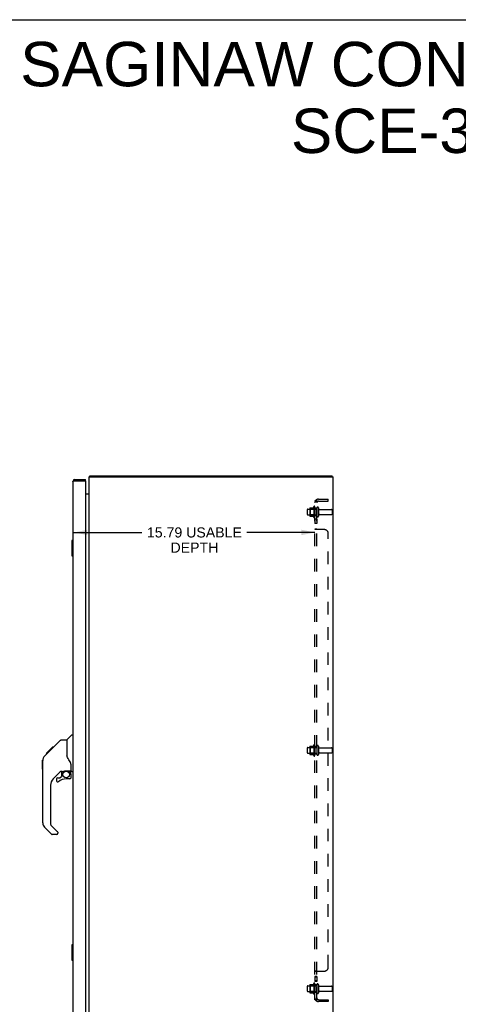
# Model space of a CAD drawing. Header units: inches. Extents: x 0 to 150, y 0 to 97.
# Tile 9 of 10: x 75 to 104, y 33 to 97. Entities that reach past the tile are written whole.
import ezdxf

# ---------------------------------------------------------------- set-up
doc = ezdxf.new("R2010")
doc.units = ezdxf.units.IN
doc.header["$LTSCALE"] = 8.257143
doc.header["$MEASUREMENT"] = 0
doc.linetypes.add('HIDDEN', pattern=[0.2, 0.1, -0.1])
doc.layers.get('0').update_dxf_attribs({"linetype": 'CONTINUOUS'})
for name, color, linetype in [('02___PRT_ALL_AXES', 7, 'CONTINUOUS'), ('DEFAULT_2', 8, 'HIDDEN'), ('DIMENSIONS', 7, 'CONTINUOUS')]:
    doc.layers.add(name, color=color, linetype=linetype)
doc.styles.get("Standard").update_dxf_attribs({"font": 'arial.ttf'})
doc.dimstyles.new('DIMSTYLE_1', dxfattribs={"dimtxt": 0.662338, "dimasz": 0.883117, "dimexe": 0.09, "dimexo": 0.07, "dimgap": 0.0375, "dimtad": 0, "dimtih": 1, "dimtoh": 1, "dimzin": 4, "dimdsep": 46, "dimtxsty": 'Standard', "dimblk": '_FILLED', "dimblk1": '_FILLED', "dimblk2": '_FILLED', "dimcen": 0.09, "dimadec": 3, "dimazin": 1, "dimtfac": 1, "dimtdec": 3, "dimtofl": 0, "dimtmove": 0, "dimatfit": 3, "dimldrblk": '_FILLED', "dimfxl": 0, "dimtolj": 1, "dimtzin": 4, "dimarcsym": 0})

# ---------------------------------------------------------------- blocks, each defined once
blk = doc.blocks.new('_FILLED')
at = {"color": 0, "linetype": 'ByBlock'}
blk.add_solid([(0, 0), (-1, 0.2), (-1, -0.2)], dxfattribs=at)
blk = doc.blocks.new('*D6')
at = {"layer": 'DIMENSIONS', "color": 2, "linetype": 'Continuous'}
for p, q in [((78.53, 63.532), (82.988, 63.532)), ((94.323, 63.532), (89.865, 63.532))]:
    blk.add_line(p, q, dxfattribs=at)
at = {"layer": 'DIMENSIONS', "color": 2, "linetype": 'Continuous', "xscale": 0.8831168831, "yscale": 0.8831168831, "zscale": 0.8831168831, "rotation": 180}
blk.add_blockref('_FILLED', (78.53, 63.532), dxfattribs=at)
at = {"layer": 'DIMENSIONS', "color": 2, "linetype": 'Continuous', "xscale": 0.8831168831, "yscale": 0.8831168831, "zscale": 0.8831168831}
blk.add_blockref('_FILLED', (94.323, 63.532), dxfattribs=at)
at = {"layer": 'DIMENSIONS', "color": 2, "linetype": 'Continuous', "insert": (86.426, 63.863), "char_height": 0.66234, "width": 6.21465, "attachment_point": 2, "line_spacing_factor": 0.9}
blk.add_mtext('15.79 USABLE\\PDEPTH', dxfattribs=at)

msp = doc.modelspace()

# ---------------------------------------------------------------- linework, layer by layer
at = {"color": 7, "linetype": 'Continuous'}
for p, q in [((0, 97.143), (150.13, 97.143)), ((79.561, 67.216), (79.586, 67.188)), ((79.586, 67.172), (79.586, 67.247)), ((95.46, 67.172), (95.46, 67.247)), ((78.572, 66.997), (78.572, 66.922)), ((79.28, 66.922), (79.265, 66.922)), ((79.28, 66.922), (79.28, 66.997)), ((78.395, 62.982), (78.395, 62.012)), ((78.41, 62.997), (78.455, 62.997)), ((78.442, 62.897), (78.442, 62.097)), ((78.41, 61.997), (78.455, 61.997)), ((77.02, 49.288), (77.644, 49.913)), ((77.7, 49.936), (78.061, 49.936)), ((78.061, 49.936), (78.061, 48.831)), ((78.067, 49.941), (78.365, 50.239)), ((78.455, 50.251), (78.392, 50.251)), ((76.601, 48.869), (76.88, 49.147)), ((76.712, 49.047), (77.121, 49.456)), ((76.86, 49.128), (76.793, 49.128)), ((76.879, 49.148), (77.013, 49.281)), ((76.946, 49.214), (76.879, 49.214)), ((77.028, 49.296), (76.961, 49.296)), ((77.02, 49.288), (76.984, 49.252)), ((77.105, 49.373), (77.038, 49.373)), ((77.121, 49.456), (77.123, 49.458)), ((77.188, 49.456), (77.121, 49.456)), ((77.122, 49.457), (77.188, 49.457)), ((77.123, 49.458), (77.19, 49.458)), ((76.475, 48.009), (76.475, 48.595)), ((76.486, 44.488), (76.486, 48.591)), ((76.601, 48.869), (76.581, 48.847)), ((76.707, 49.042), (76.711, 49.046)), ((76.707, 49.042), (76.774, 49.042)), ((76.711, 49.046), (76.777, 49.046)), ((76.778, 49.047), (76.712, 49.047)), ((78.08, 48.84), (78.061, 48.894)), ((78.109, 48.775), (78.08, 48.84)), ((77.673, 47.874), (77.171, 47.372)), ((77.707, 47.864), (77.707, 47.537)), ((77.749, 47.869), (77.837, 47.869)), ((78.022, 47.91), (78.317, 47.91)), ((78.199, 47.91), (78.279, 47.83)), ((78.271, 47.823), (78.265, 47.816)), ((78.337, 47.908), (78.337, 48.315)), ((78.376, 47.869), (78.455, 47.869)), ((77.392, 47.375), (77.392, 47.255)), ((77.471, 47.453), (77.623, 47.453)), ((77.632, 47.457), (77.703, 47.529)), ((78.258, 47.375), (78.022, 47.375)), ((78.317, 47.691), (78.337, 47.691)), ((78.337, 47.453), (78.337, 47.691)), ((76.998, 46.955), (76.998, 44.403)), ((77.054, 43.758), (76.602, 44.21)), ((77.021, 44.347), (77.457, 43.912)), ((77.392, 43.735), (77.11, 43.735)), ((77.471, 43.878), (77.471, 43.814)), ((78.395, 36.482), (78.395, 35.512)), ((78.41, 36.497), (78.455, 36.497)), ((78.442, 36.397), (78.442, 35.597)), ((78.41, 35.497), (78.455, 35.497))]:
    msp.add_line(p, q, dxfattribs=at)
at = {"color": 3, "linetype": 'Continuous'}
for p, q in [((79.523, 31.322), (79.523, 67.172)), ((79.523, 67.172), (95.523, 67.172)), ((79.586, 67.247), (95.46, 67.247)), ((95.523, 31.322), (95.523, 67.172)), ((78.455, 66.88), (78.455, 31.614)), ((78.506, 66.906), (78.511, 66.907)), ((78.511, 66.907), (78.516, 66.908)), ((78.516, 66.908), (78.522, 66.91)), ((78.522, 66.91), (78.527, 66.911)), ((78.527, 66.911), (78.533, 66.913)), ((78.533, 66.913), (78.539, 66.914)), ((78.539, 66.914), (78.548, 66.916)), ((78.548, 66.916), (78.554, 66.917)), ((78.554, 66.917), (78.572, 66.922)), ((78.572, 66.997), (79.28, 66.997)), ((78.572, 66.922), (79.265, 66.922)), ((79.28, 66.907), (79.28, 31.587)), ((79.28, 66.072), (79.516, 66.072))]:
    msp.add_line(p, q, dxfattribs=at)
for points in [[(79.561, 67.216), (79.562, 67.217), (79.564, 67.219), (79.565, 67.221), (79.567, 67.223), (79.568, 67.226), (79.569, 67.228), (79.572, 67.232)], [(79.572, 67.232), (79.573, 67.235), (79.574, 67.237), (79.575, 67.239), (79.576, 67.24), (79.578, 67.242), (79.579, 67.243), (79.58, 67.245), (79.582, 67.245), (79.583, 67.246), (79.584, 67.246), (79.585, 67.247), (79.586, 67.247)], [(78.455, 66.88), (78.455, 66.88), (78.455, 66.881), (78.455, 66.882), (78.456, 66.882), (78.456, 66.883), (78.456, 66.884), (78.457, 66.885), (78.457, 66.885), (78.458, 66.886), (78.459, 66.887), (78.46, 66.887), (78.461, 66.888), (78.462, 66.889), (78.463, 66.889), (78.464, 66.89), (78.465, 66.891), (78.466, 66.892), (78.468, 66.892), (78.469, 66.893), (78.471, 66.894), (78.472, 66.894), (78.474, 66.895), (78.475, 66.896), (78.477, 66.896), (78.479, 66.897), (78.481, 66.898), (78.483, 66.899), (78.485, 66.899), (78.487, 66.9), (78.489, 66.901), (78.491, 66.901), (78.494, 66.902), (78.496, 66.903), (78.498, 66.903), (78.501, 66.904), (78.503, 66.905), (78.506, 66.906)], [(79.516, 66.091), (79.516, 66.09), (79.516, 66.09), (79.516, 66.089), (79.516, 66.088), (79.516, 66.087), (79.516, 66.086), (79.517, 66.085), (79.517, 66.084), (79.518, 66.083), (79.518, 66.083)], [(79.516, 66.072), (79.516, 66.073), (79.516, 66.074), (79.516, 66.075), (79.516, 66.077), (79.516, 66.078), (79.517, 66.08), (79.517, 66.081), (79.518, 66.083), (79.519, 66.084), (79.52, 66.086), (79.521, 66.087), (79.521, 66.089), (79.522, 66.09)]]:
    msp.add_lwpolyline(points, dxfattribs=at)
at = {"color": 7, "linetype": 'Continuous'}
for points in [[(78.44, 62.933), (78.44, 62.927), (78.441, 62.921), (78.441, 62.915), (78.441, 62.909), (78.442, 62.903), (78.442, 62.897)], [(78.442, 62.097), (78.442, 62.09), (78.441, 62.084), (78.441, 62.078), (78.441, 62.072), (78.44, 62.066), (78.44, 62.06)], [(77.644, 49.913), (77.652, 49.919), (77.661, 49.925), (77.67, 49.93), (77.68, 49.933), (77.69, 49.935), (77.7, 49.936)], [(76.941, 49.209), (76.886, 49.154), (76.88, 49.147)], [(76.984, 49.252), (76.963, 49.231), (76.941, 49.209)], [(76.601, 48.869), (76.581, 48.847), (76.556, 48.815), (76.534, 48.78), (76.517, 48.742), (76.503, 48.704), (76.493, 48.663), (76.488, 48.622), (76.486, 48.591)], [(78.284, 48.486), (78.233, 48.559), (78.184, 48.636), (78.143, 48.708), (78.109, 48.775)], [(78.337, 48.315), (78.336, 48.338), (78.331, 48.373), (78.322, 48.407), (78.31, 48.439), (78.295, 48.468), (78.284, 48.486)], [(77.837, 47.869), (77.838, 47.869), (77.846, 47.87), (77.854, 47.872), (77.864, 47.875), (77.876, 47.879), (77.889, 47.884), (77.904, 47.889), (77.921, 47.894), (77.938, 47.899), (77.957, 47.903), (77.976, 47.907), (77.995, 47.909), (78.013, 47.91), (78.022, 47.91)], [(78.317, 47.691), (78.316, 47.705), (78.315, 47.719), (78.312, 47.732), (78.308, 47.746), (78.303, 47.759), (78.297, 47.771), (78.291, 47.784), (78.283, 47.795), (78.274, 47.806), (78.265, 47.816)], [(78.279, 47.83), (78.279, 47.83), (78.278, 47.83), (78.278, 47.829), (78.276, 47.828), (78.275, 47.826), (78.271, 47.823)], [(78.44, 36.433), (78.44, 36.427), (78.441, 36.421), (78.441, 36.415), (78.441, 36.409), (78.442, 36.403), (78.442, 36.397)], [(78.442, 35.597), (78.442, 35.59), (78.441, 35.584), (78.441, 35.578), (78.441, 35.572), (78.44, 35.566), (78.44, 35.56)]]:
    msp.add_lwpolyline(points, dxfattribs=at)
msp.add_circle((78.022, 47.67), 0.217, dxfattribs=at)
at = {"color": 3, "linetype": 'Continuous'}
for centre, radius, start, end in [((79.64, 67.13), 0.117, 132.55692, 158.95786), ((78.572, 66.88), 0.117, 90, 180), ((79.265, 66.907), 0.015, 0, 90), ((79.481, 66.114), 0.042, 270, 360)]:
    msp.add_arc(centre, radius, start, end, dxfattribs=at)
at = {"color": 7, "linetype": 'Continuous'}
for centre, radius, start, end in [((78.572, 66.88), 0.042, 90, 115.84086), ((78.41, 62.982), 0.015, 90, 180), ((78.44, 62.982), 0.015, 0, 90), ((78.41, 62.012), 0.015, 180, 270), ((78.44, 62.012), 0.015, 270, 360), ((78.081, 49.927), 0.0197, 135, 180), ((78.392, 50.211), 0.0394, 90, 135), ((76.494, 48.595), 0.0197, 110.85688, 180), ((76.919, 48.575), 0.433, 137.27268, 137.76144), ((76.494, 48.009), 0.0197, 180, 246.39296), ((77.749, 47.672), 0.197, 90, 135), ((78.14, 47.691), 0.197, 0, 45), ((78.317, 47.93), 0.0197, 270, 360), ((78.376, 47.908), 0.0394, 180, 270), ((77.589, 46.955), 0.591, 135, 180), ((77.471, 47.375), 0.0787, 90, 180), ((77.471, 47.255), 0.0787, 180, 309.5212), ((78.022, 46.587), 0.787, 90, 129.5212), ((77.623, 47.465), 0.0118, 270, 315), ((77.695, 47.537), 0.0118, 315, 360), ((78.258, 47.453), 0.0787, 270, 360), ((76.88, 44.488), 0.394, 180, 225), ((77.077, 44.403), 0.0787, 180, 225), ((77.423, 43.878), 0.0472, 0, 45), ((77.11, 43.814), 0.0787, 225, 270), ((77.392, 43.814), 0.0787, 270, 360), ((78.41, 36.482), 0.015, 90, 180), ((78.44, 36.482), 0.015, 0, 90), ((78.41, 35.512), 0.015, 180, 270), ((78.44, 35.512), 0.015, 270, 360)]:
    msp.add_arc(centre, radius, start, end, dxfattribs=at)
at = {"layer": '02___PRT_ALL_AXES', "color": 8, "linetype": 'HIDDEN'}
for p, q in [((94.253, 65.227), (94.253, 64.516)), ((94.323, 65.122), (94.323, 65.206)), ((93.853, 65.055), (94.448, 65.055)), ((93.853, 64.689), (94.448, 64.689)), ((94.323, 65.122), (94.323, 64.622)), ((94.448, 65.122), (94.323, 65.122)), ((94.323, 64.538), (94.323, 64.622)), ((94.448, 64.622), (94.323, 64.622)), ((94.448, 65.122), (94.448, 64.622)), ((94.616, 65.038), (95.418, 65.038)), ((94.616, 64.706), (95.418, 64.706)), ((94.323, 64.393), (94.323, 64.112)), ((94.448, 64.393), (94.323, 64.393)), ((94.448, 64.112), (94.323, 64.112)), ((94.448, 64.393), (94.448, 64.112)), ((93.853, 49.43), (94.448, 49.43)), ((93.853, 49.064), (94.448, 49.064)), ((94.253, 49.602), (94.253, 48.891)), ((94.323, 49.497), (94.323, 49.581)), ((94.448, 49.497), (94.323, 49.497)), ((94.323, 49.497), (94.323, 48.997)), ((94.448, 49.497), (94.448, 48.997)), ((94.616, 49.413), (95.418, 49.413)), ((94.616, 49.081), (95.418, 49.081)), ((94.448, 48.997), (94.323, 48.997)), ((94.323, 48.913), (94.323, 48.997)), ((94.448, 34.417), (94.323, 34.417)), ((94.323, 34.417), (94.323, 34.1)), ((94.448, 34.381), (94.323, 34.381)), ((94.448, 34.417), (94.448, 34.1)), ((93.853, 33.805), (94.448, 33.805)), ((94.253, 33.977), (94.253, 33.266)), ((94.448, 34.136), (94.323, 34.136)), ((94.448, 34.1), (94.323, 34.1)), ((94.323, 33.872), (94.323, 33.956)), ((94.448, 33.872), (94.323, 33.872)), ((94.323, 33.872), (94.323, 33.372)), ((94.448, 33.872), (94.448, 33.372)), ((94.616, 33.788), (95.418, 33.788)), ((93.853, 33.439), (94.448, 33.439)), ((94.448, 33.372), (94.323, 33.372)), ((94.323, 33.288), (94.323, 33.372)), ((94.616, 33.456), (95.418, 33.456))]:
    msp.add_line(p, q, dxfattribs=at)
for centre, radius, start, end in [((94.853, 64.872), 0.698, 149.33687, 156.03207), ((94.285, 65.206), 0.0384, 0, 145.55034), ((94.853, 64.872), 0.698, 203.96793, 210.66313), ((94.285, 64.538), 0.0384, 214.44966, 360), ((94.853, 49.247), 0.698, 149.33687, 156.03207), ((94.285, 49.581), 0.0384, 0, 145.55034), ((94.853, 49.247), 0.698, 203.96793, 210.66313), ((94.285, 48.913), 0.0384, 214.44966, 360), ((94.853, 33.622), 0.698, 149.33687, 156.03207), ((94.285, 33.956), 0.0384, 0, 145.55034), ((94.853, 33.622), 0.698, 203.96793, 210.66313), ((94.285, 33.288), 0.0384, 214.44966, 360)]:
    msp.add_arc(centre, radius, start, end, dxfattribs=at)
at = {"layer": 'DEFAULT_2', "color": 8, "linetype": 'HIDDEN'}
for p, q in [((94.323, 32.903), (94.323, 65.59)), ((94.448, 65.59), (94.323, 65.59)), ((94.377, 65.629), (94.473, 65.55)), ((94.4, 65.588), (94.401, 65.588)), ((94.401, 65.588), (94.403, 65.588)), ((94.403, 65.588), (94.404, 65.587)), ((94.404, 65.587), (94.406, 65.587)), ((94.406, 65.587), (94.407, 65.586)), ((94.407, 65.586), (94.408, 65.586)), ((94.408, 65.586), (94.41, 65.586)), ((94.41, 65.586), (94.411, 65.585)), ((94.411, 65.585), (94.413, 65.585)), ((94.413, 65.585), (94.415, 65.584)), ((94.415, 65.584), (94.416, 65.584)), ((94.416, 65.584), (94.418, 65.583)), ((94.418, 65.583), (94.419, 65.583)), ((94.448, 32.903), (94.448, 65.59)), ((94.449, 65.57), (94.448, 65.571)), ((94.56, 65.715), (95.198, 65.715)), ((94.56, 65.59), (95.198, 65.59)), ((95.198, 65.59), (95.198, 65.715)), ((93.823, 65.025), (93.823, 64.719)), ((93.987, 65.127), (93.987, 64.616)), ((94.007, 65.055), (93.987, 65.075)), ((94.007, 64.688), (93.987, 64.668)), ((93.997, 65.149), (94.225, 65.149)), ((93.997, 64.594), (94.225, 64.594)), ((94.007, 65.055), (94.007, 64.688)), ((94.303, 65.055), (94.007, 65.055)), ((94.303, 64.688), (94.007, 64.688)), ((94.303, 65.055), (94.323, 65.075)), ((94.303, 65.055), (94.303, 64.688)), ((94.303, 64.688), (94.323, 64.668)), ((94.554, 65.136), (94.554, 64.607)), ((95.448, 65.008), (95.448, 64.736)), ((94.448, 63.751), (94.323, 63.751)), ((94.325, 63.744), (94.324, 63.745)), ((94.329, 63.74), (94.327, 63.742)), ((94.365, 63.722), (94.362, 63.724)), ((94.371, 63.72), (94.368, 63.721)), ((94.377, 63.715), (94.375, 63.717)), ((94.948, 63.715), (94.377, 63.715)), ((94.448, 63.75), (94.448, 63.751)), ((94.466, 63.733), (94.464, 63.734)), ((94.469, 63.73), (94.467, 63.731)), ((94.473, 63.725), (94.472, 63.726)), ((94.474, 63.722), (94.473, 63.724)), ((94.474, 63.72), (94.474, 63.721)), ((95.198, 35.028), (95.198, 63.465)), ((93.823, 49.4), (93.823, 49.094)), ((93.987, 49.502), (93.987, 48.991)), ((94.007, 49.43), (93.987, 49.45)), ((94.007, 49.063), (93.987, 49.043)), ((93.997, 49.524), (94.225, 49.524)), ((94.303, 49.43), (94.007, 49.43)), ((94.007, 49.43), (94.007, 49.063)), ((94.303, 49.063), (94.007, 49.063)), ((94.303, 49.43), (94.323, 49.45)), ((94.303, 49.43), (94.303, 49.063)), ((94.303, 49.063), (94.323, 49.043)), ((94.554, 49.511), (94.554, 48.982)), ((95.448, 49.383), (95.448, 49.111)), ((93.997, 48.969), (94.225, 48.969)), ((94.323, 34.744), (94.323, 34.743)), ((94.448, 34.743), (94.323, 34.743)), ((94.324, 34.748), (94.324, 34.746)), ((94.331, 34.755), (94.329, 34.753)), ((94.359, 34.768), (94.349, 34.764)), ((94.377, 34.778), (94.948, 34.778)), ((94.467, 34.762), (94.466, 34.761)), ((94.473, 34.77), (94.473, 34.768)), ((93.823, 33.775), (93.823, 33.469)), ((93.987, 33.877), (93.987, 33.366)), ((94.007, 33.805), (93.987, 33.825)), ((93.997, 33.899), (94.225, 33.899)), ((94.303, 33.805), (94.007, 33.805)), ((94.007, 33.805), (94.007, 33.438)), ((94.303, 33.805), (94.323, 33.825)), ((94.303, 33.805), (94.303, 33.438)), ((94.554, 33.886), (94.554, 33.357)), ((95.448, 33.758), (95.448, 33.486)), ((94.007, 33.438), (93.987, 33.418)), ((93.997, 33.344), (94.225, 33.344)), ((94.303, 33.438), (94.007, 33.438)), ((94.303, 33.438), (94.323, 33.418)), ((94.377, 32.864), (94.473, 32.944)), ((94.466, 32.93), (94.461, 32.925)), ((94.448, 32.903), (94.323, 32.903)), ((94.391, 32.903), (94.392, 32.903)), ((94.412, 32.908), (94.41, 32.908)), ((94.413, 32.909), (94.412, 32.908)), ((94.415, 32.909), (94.413, 32.909)), ((94.416, 32.91), (94.415, 32.909)), ((94.418, 32.91), (94.416, 32.91)), ((94.56, 32.903), (95.198, 32.903)), ((95.198, 32.778), (94.56, 32.778)), ((95.198, 32.903), (95.198, 32.778))]:
    msp.add_line(p, q, dxfattribs=at)
for points in [[(94.345, 65.611), (94.342, 65.609), (94.339, 65.608), (94.336, 65.606), (94.334, 65.605), (94.331, 65.603), (94.329, 65.601), (94.327, 65.6), (94.325, 65.598), (94.324, 65.596), (94.324, 65.595), (94.323, 65.593), (94.323, 65.592), (94.323, 65.59)], [(94.377, 65.629), (94.375, 65.627), (94.373, 65.625), (94.371, 65.623), (94.368, 65.621), (94.365, 65.62), (94.362, 65.618), (94.359, 65.616), (94.355, 65.615), (94.352, 65.613), (94.345, 65.611)], [(94.391, 65.59), (94.391, 65.59), (94.39, 65.59), (94.39, 65.59), (94.389, 65.59), (94.389, 65.59), (94.389, 65.59), (94.388, 65.59), (94.388, 65.59), (94.388, 65.59), (94.388, 65.59)], [(94.388, 65.59), (94.388, 65.59), (94.388, 65.59), (94.388, 65.59), (94.389, 65.59), (94.389, 65.59), (94.389, 65.59), (94.39, 65.59), (94.39, 65.59), (94.391, 65.59), (94.391, 65.59), (94.392, 65.59), (94.392, 65.59), (94.393, 65.59), (94.393, 65.59), (94.394, 65.59), (94.394, 65.59), (94.395, 65.589), (94.395, 65.589), (94.396, 65.589), (94.396, 65.589), (94.397, 65.589), (94.398, 65.589), (94.398, 65.589), (94.399, 65.589), (94.399, 65.588), (94.4, 65.588)], [(94.419, 65.583), (94.421, 65.582), (94.422, 65.582), (94.423, 65.581), (94.424, 65.581), (94.425, 65.581), (94.426, 65.58), (94.426, 65.58), (94.427, 65.58), (94.428, 65.579), (94.429, 65.579), (94.43, 65.578), (94.431, 65.578), (94.432, 65.578), (94.433, 65.577), (94.434, 65.577), (94.434, 65.577), (94.435, 65.576), (94.436, 65.576), (94.437, 65.576), (94.437, 65.575), (94.438, 65.575), (94.439, 65.574), (94.44, 65.574), (94.44, 65.574), (94.441, 65.573), (94.442, 65.573), (94.442, 65.573), (94.443, 65.572), (94.444, 65.572), (94.444, 65.572), (94.445, 65.571), (94.446, 65.571), (94.446, 65.571), (94.447, 65.57), (94.447, 65.57), (94.448, 65.57), (94.449, 65.569), (94.449, 65.569), (94.45, 65.569), (94.45, 65.569), (94.45, 65.568), (94.451, 65.568), (94.451, 65.568), (94.451, 65.568), (94.452, 65.568)], [(94.466, 65.563), (94.461, 65.568), (94.459, 65.57), (94.458, 65.572), (94.456, 65.574), (94.454, 65.576), (94.453, 65.578), (94.451, 65.58), (94.45, 65.582), (94.449, 65.584), (94.449, 65.586), (94.448, 65.588), (94.448, 65.589), (94.448, 65.59)], [(94.452, 65.567), (94.452, 65.567), (94.452, 65.568), (94.451, 65.568), (94.451, 65.568), (94.451, 65.568), (94.451, 65.568), (94.45, 65.569), (94.45, 65.569), (94.449, 65.569), (94.449, 65.57), (94.449, 65.57)], [(94.452, 65.568), (94.452, 65.567), (94.452, 65.567)], [(94.473, 65.55), (94.474, 65.55), (94.474, 65.551), (94.474, 65.551), (94.474, 65.552), (94.474, 65.553), (94.473, 65.554), (94.473, 65.555), (94.472, 65.556), (94.471, 65.557), (94.47, 65.559), (94.469, 65.56), (94.467, 65.561), (94.466, 65.563)], [(94.323, 63.748), (94.323, 63.75), (94.323, 63.751)], [(94.342, 63.732), (94.339, 63.734), (94.336, 63.735), (94.334, 63.737), (94.331, 63.738), (94.329, 63.74), (94.327, 63.742), (94.325, 63.744), (94.324, 63.745), (94.324, 63.747), (94.323, 63.748), (94.323, 63.75), (94.323, 63.751)], [(94.349, 63.73), (94.345, 63.731), (94.342, 63.732)], [(94.375, 63.717), (94.373, 63.718), (94.371, 63.72), (94.368, 63.721), (94.365, 63.722), (94.362, 63.724), (94.359, 63.725), (94.349, 63.73)], [(94.453, 63.742), (94.451, 63.743), (94.45, 63.745), (94.449, 63.746), (94.449, 63.747), (94.448, 63.748), (94.448, 63.75), (94.448, 63.751)], [(94.456, 63.74), (94.454, 63.741), (94.453, 63.742), (94.451, 63.743), (94.45, 63.745)], [(94.461, 63.736), (94.458, 63.738), (94.456, 63.74)], [(94.464, 63.734), (94.463, 63.735), (94.461, 63.736)], [(94.473, 63.715), (94.474, 63.717), (94.474, 63.718), (94.474, 63.72), (94.474, 63.721), (94.474, 63.722), (94.473, 63.724), (94.473, 63.725), (94.472, 63.726), (94.471, 63.728), (94.47, 63.729), (94.469, 63.73), (94.467, 63.731), (94.466, 63.733)], [(94.473, 63.715), (94.474, 63.717), (94.474, 63.718)], [(94.336, 34.758), (94.334, 34.756), (94.331, 34.755), (94.329, 34.753), (94.327, 34.751), (94.325, 34.75), (94.324, 34.748), (94.324, 34.746), (94.323, 34.745), (94.323, 34.744), (94.323, 34.743)], [(94.342, 34.761), (94.339, 34.759), (94.336, 34.758)], [(94.349, 34.764), (94.345, 34.762), (94.342, 34.761)], [(94.371, 34.774), (94.368, 34.772), (94.365, 34.771), (94.362, 34.769), (94.359, 34.768)], [(94.377, 34.778), (94.375, 34.776), (94.373, 34.775), (94.371, 34.774)], [(94.458, 34.755), (94.456, 34.754), (94.454, 34.752), (94.453, 34.751), (94.451, 34.75), (94.45, 34.749), (94.449, 34.747), (94.449, 34.746), (94.448, 34.745), (94.448, 34.744), (94.448, 34.743)], [(94.448, 34.745), (94.448, 34.744), (94.448, 34.743)], [(94.45, 34.749), (94.449, 34.747), (94.449, 34.746)], [(94.454, 34.752), (94.453, 34.751), (94.451, 34.75)], [(94.473, 34.778), (94.474, 34.776), (94.474, 34.775), (94.474, 34.774), (94.474, 34.772), (94.474, 34.771), (94.473, 34.77), (94.473, 34.768), (94.472, 34.767), (94.471, 34.766), (94.47, 34.764), (94.469, 34.763), (94.467, 34.762), (94.466, 34.761), (94.464, 34.76), (94.463, 34.758), (94.461, 34.757), (94.458, 34.755)], [(94.472, 34.767), (94.471, 34.766), (94.47, 34.764), (94.469, 34.763)], [(94.473, 34.778), (94.474, 34.776), (94.474, 34.775), (94.474, 34.774), (94.474, 34.772), (94.474, 34.771)], [(94.452, 32.926), (94.452, 32.926), (94.452, 32.926), (94.452, 32.926), (94.452, 32.926), (94.451, 32.926), (94.451, 32.925), (94.451, 32.925), (94.45, 32.925), (94.45, 32.925), (94.449, 32.924), (94.449, 32.924), (94.448, 32.924), (94.448, 32.923), (94.447, 32.923), (94.447, 32.923), (94.446, 32.923), (94.446, 32.922), (94.445, 32.922), (94.444, 32.922), (94.444, 32.921), (94.443, 32.921), (94.442, 32.921), (94.442, 32.92), (94.441, 32.92), (94.44, 32.919), (94.44, 32.919), (94.439, 32.919), (94.438, 32.918), (94.437, 32.918), (94.437, 32.918), (94.436, 32.917), (94.435, 32.917), (94.434, 32.917), (94.433, 32.916), (94.432, 32.916), (94.432, 32.916), (94.431, 32.915), (94.43, 32.915), (94.429, 32.914), (94.428, 32.914), (94.427, 32.914), (94.426, 32.913), (94.425, 32.913), (94.424, 32.913), (94.423, 32.912), (94.423, 32.912), (94.422, 32.912), (94.421, 32.911), (94.42, 32.911), (94.419, 32.911), (94.418, 32.91)], [(94.448, 32.923), (94.449, 32.923), (94.449, 32.924), (94.449, 32.924), (94.45, 32.924), (94.45, 32.925), (94.451, 32.925), (94.451, 32.925), (94.451, 32.925), (94.451, 32.926), (94.452, 32.926), (94.452, 32.926), (94.452, 32.926)], [(94.461, 32.925), (94.459, 32.923), (94.458, 32.921), (94.456, 32.919), (94.454, 32.917), (94.453, 32.915), (94.451, 32.913), (94.45, 32.911), (94.449, 32.909), (94.449, 32.907), (94.448, 32.906), (94.448, 32.904), (94.448, 32.903)], [(94.473, 32.944), (94.474, 32.943), (94.474, 32.943), (94.474, 32.942), (94.474, 32.941), (94.474, 32.94), (94.473, 32.939), (94.473, 32.938), (94.472, 32.937), (94.471, 32.936), (94.47, 32.935), (94.469, 32.933), (94.467, 32.932), (94.466, 32.93)], [(94.352, 32.88), (94.345, 32.883), (94.342, 32.884), (94.339, 32.886), (94.336, 32.887), (94.334, 32.889), (94.331, 32.89), (94.329, 32.892), (94.327, 32.894), (94.325, 32.895), (94.324, 32.897), (94.324, 32.899), (94.323, 32.9), (94.323, 32.902), (94.323, 32.903)], [(94.377, 32.864), (94.375, 32.866), (94.373, 32.868), (94.371, 32.87), (94.368, 32.872), (94.365, 32.874), (94.362, 32.875), (94.359, 32.877), (94.355, 32.878), (94.352, 32.88)], [(94.389, 32.903), (94.388, 32.903), (94.388, 32.903), (94.388, 32.903), (94.388, 32.903), (94.388, 32.903), (94.389, 32.903), (94.389, 32.903), (94.389, 32.903), (94.39, 32.903), (94.39, 32.903), (94.391, 32.903), (94.391, 32.903)], [(94.41, 32.908), (94.408, 32.907), (94.408, 32.907), (94.407, 32.907), (94.406, 32.907), (94.405, 32.906), (94.405, 32.906), (94.404, 32.906), (94.403, 32.906), (94.402, 32.906), (94.402, 32.905), (94.401, 32.905), (94.4, 32.905), (94.399, 32.905), (94.399, 32.905), (94.398, 32.905), (94.397, 32.904), (94.397, 32.904), (94.396, 32.904), (94.395, 32.904), (94.394, 32.904), (94.394, 32.904), (94.393, 32.904), (94.392, 32.903), (94.392, 32.903), (94.391, 32.903), (94.391, 32.903), (94.39, 32.903), (94.39, 32.903), (94.389, 32.903), (94.389, 32.903), (94.389, 32.903)]]:
    msp.add_lwpolyline(points, dxfattribs=at)
for centre, radius, start, end in [((94.56, 65.478), 0.237, 90, 180), ((94.56, 65.478), 0.112, 90, 180), ((94.501, 65.136), 0.053, 0, 180), ((93.853, 65.025), 0.03, 90, 180), ((93.853, 64.719), 0.03, 180, 270), ((93.997, 65.139), 0.01, 90, 174.80617), ((94.128, 65.127), 0.141, 174.79195, 180), ((94.128, 64.616), 0.141, 180, 185.20805), ((93.997, 64.604), 0.01, 185.19383, 270), ((94.206, 65.159), 0.01, 270, 336.03207), ((94.206, 64.584), 0.01, 23.96793, 90), ((94.501, 64.607), 0.053, 180, 360), ((94.616, 65.1), 0.0625, 180, 270), ((94.616, 64.643), 0.0625, 90, 180), ((95.418, 65.008), 0.03, 0, 90), ((95.418, 64.736), 0.03, 270, 360), ((94.948, 63.465), 0.25, 0, 90), ((93.853, 49.4), 0.03, 90, 180), ((93.853, 49.094), 0.03, 180, 270), ((93.997, 49.514), 0.01, 90, 174.80617), ((94.128, 49.502), 0.141, 174.79195, 180), ((94.206, 49.534), 0.01, 270, 336.03207), ((94.501, 49.511), 0.053, 0, 180), ((94.616, 49.475), 0.0625, 180, 270), ((94.616, 49.018), 0.0625, 90, 180), ((95.418, 49.383), 0.03, 0, 90), ((95.418, 49.111), 0.03, 270, 360), ((94.128, 48.991), 0.141, 180, 185.20805), ((93.997, 48.979), 0.01, 185.19383, 270), ((94.206, 48.959), 0.01, 23.96793, 90), ((94.501, 48.982), 0.053, 180, 360), ((94.948, 35.028), 0.25, 270, 360), ((93.853, 33.775), 0.03, 90, 180), ((93.997, 33.889), 0.01, 90, 174.80617), ((94.128, 33.877), 0.141, 174.79195, 180), ((94.206, 33.909), 0.01, 270, 336.03207), ((94.501, 33.886), 0.053, 0, 180), ((94.616, 33.85), 0.0625, 180, 270), ((95.418, 33.758), 0.03, 0, 90), ((93.853, 33.469), 0.03, 180, 270), ((94.128, 33.366), 0.141, 180, 185.20805), ((93.997, 33.354), 0.01, 185.19383, 270), ((94.206, 33.334), 0.01, 23.96793, 90), ((94.56, 33.015), 0.237, 180, 270), ((94.501, 33.357), 0.053, 180, 360), ((94.56, 33.015), 0.112, 180, 270), ((94.616, 33.393), 0.0625, 90, 180), ((95.418, 33.486), 0.03, 270, 360)]:
    msp.add_arc(centre, radius, start, end, dxfattribs=at)

# ---------------------------------------------------------------- texts
at = {"layer": 'DIMENSIONS', "color": 2, "linetype": 'Continuous', "insert": (111.873, 95.691), "char_height": 2.91429, "width": 73.60467, "attachment_point": 2, "line_spacing_factor": 0.9}
msp.add_mtext('SAGINAW CONTROL & ENGINEERING\\PSCE-36EL3016LPPL', dxfattribs=at)

# ---------------------------------------------------------------- dimensions: what is measured, and where the dimension line sits
at = {"layer": 'DIMENSIONS', "color": 2, "linetype": 'Continuous'}
dim = msp.add_linear_dim(base=(78.53, 63.532), p1=(94.323, 34.778), p2=(78.53, 31.572), angle=180, text='<> USABLE\\PDEPTH', dimstyle='DIMSTYLE_1', dxfattribs=at)
dim.commit()
dim.dimension.update_dxf_attribs({"geometry": '*D6', "text_midpoint": (86.426, 63.035), "dimtype": 160})

doc.saveas('drawing.dxf')
